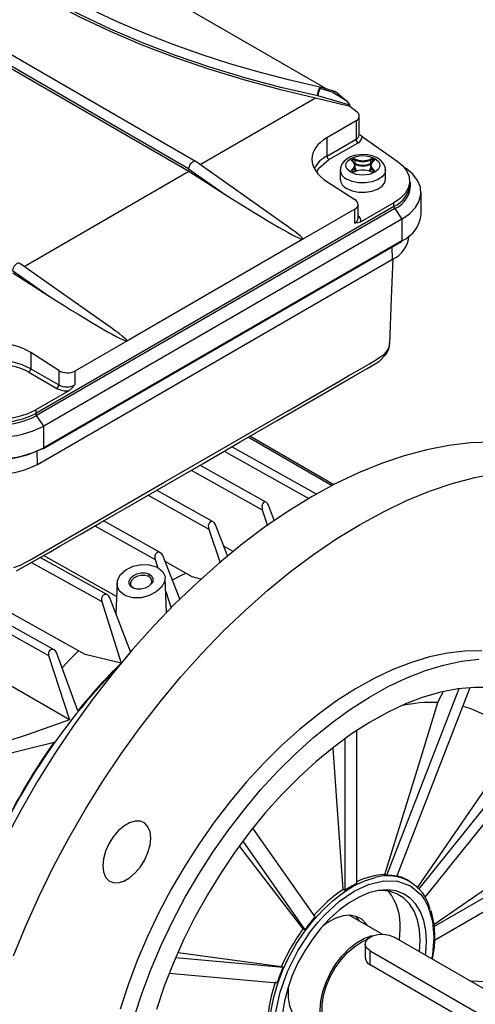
# Model space of a CAD drawing. Header units: inches. Extents: x 0 to 44, y 0 to 34.
# Tile 13 of 15: x 36.2 to 39.3, y 21.5 to 28.3. Entities that reach past the tile are written whole.
import ezdxf

# ---------------------------------------------------------------- set-up
doc = ezdxf.new("R2010")
doc.units = ezdxf.units.IN
doc.header["$LTSCALE"] = 4
doc.header["$MEASUREMENT"] = 0

msp = doc.modelspace()

# ---------------------------------------------------------------- linework, layer by layer
for p, q in [((35.1225, 29.6901), (38.3098, 27.8501)), ((37.3941, 27.3474), (34.1935, 29.1951)), ((34.1455, 29.1291), (37.347, 27.2809)), ((37.3455, 27.2979), (34.1471, 29.1443)), ((38.2689, 27.8616), (38.2661, 27.8627)), ((38.369, 27.8326), (38.2691, 27.8622)), ((38.4667, 27.7392), (38.2439, 27.8032)), ((38.3503, 27.8281), (38.2607, 27.8547)), ((38.4413, 27.7707), (38.3672, 27.8325)), ((37.4248, 27.3259), (38.2294, 27.7903)), ((38.2294, 27.7903), (38.4668, 27.7318)), ((38.4667, 27.7392), (38.4668, 27.7379)), ((38.4668, 27.7318), (38.4668, 27.7379)), ((38.4668, 27.7318), (38.5172, 27.6932)), ((38.5333, 27.5346), (38.5333, 27.6636)), ((38.5103, 27.6305), (38.3075, 27.5134)), ((38.5103, 27.6305), (38.5103, 27.5025)), ((38.5371, 27.5365), (38.5529, 27.5213)), ((38.5529, 27.5213), (38.7978, 27.3508)), ((38.3075, 27.5134), (38.3075, 27.3854)), ((38.3075, 27.3854), (38.5103, 27.5025)), ((38.3214, 27.3613), (38.5242, 27.4784)), ((37.9926, 26.9266), (37.395, 27.3469)), ((38.4826, 27.3612), (38.4886, 27.3646)), ((38.4831, 27.353), (38.4831, 27.3531)), ((38.4854, 27.3563), (38.4914, 27.3598)), ((38.4854, 27.3499), (38.4854, 27.3563)), ((38.4914, 27.3452), (38.4914, 27.3598)), ((38.495, 27.3158), (38.5025, 27.3085)), ((38.5021, 27.3601), (38.5021, 27.3344)), ((38.5054, 27.2922), (38.5054, 27.3179)), ((38.6106, 27.3179), (38.6106, 27.2922)), ((38.6139, 27.3344), (38.6139, 27.3601)), ((38.6246, 27.3598), (38.6306, 27.3563)), ((38.6246, 27.3452), (38.6246, 27.3598)), ((38.6274, 27.3646), (38.6334, 27.3612)), ((38.6306, 27.3499), (38.6306, 27.3563)), ((36.1999, 26.6188), (37.347, 27.2809)), ((37.3455, 27.2979), (37.5992, 27.1195)), ((37.347, 27.2809), (37.5992, 27.1195)), ((38.4005, 27.289), (38.4005, 27.2247)), ((38.4886, 27.2776), (38.4826, 27.2811)), ((38.4906, 27.2778), (38.4846, 27.2813)), ((38.4849, 27.2856), (38.4849, 27.2811)), ((38.5092, 27.2886), (38.5053, 27.2762)), ((38.6114, 27.2739), (38.6068, 27.2886)), ((38.6314, 27.2813), (38.6254, 27.2778)), ((38.6334, 27.2811), (38.6274, 27.2776)), ((38.6311, 27.2811), (38.6311, 27.2856)), ((38.6329, 27.2827), (38.6329, 27.2825)), ((38.7155, 27.2247), (38.7155, 27.289)), ((38.8452, 27.3087), (38.8584, 27.2995)), ((38.8584, 27.2995), (38.8507, 27.3019)), ((38.3075, 27.2083), (38.5023, 27.0836)), ((38.8839, 27.1889), (38.8839, 27.213)), ((38.9627, 26.9815), (38.9627, 27.1326)), ((38.5254, 26.9515), (38.5254, 27.0489)), ((38.7744, 27.0603), (38.5441, 26.9274)), ((38.7744, 27.0362), (38.7744, 27.0603)), ((36.2816, 25.5971), (38.7744, 27.0362)), ((38.7799, 27.0201), (36.2871, 25.581)), ((38.5023, 27.0158), (38.1404, 26.8068)), ((38.5023, 26.9193), (38.5023, 27.0158)), ((38.7799, 27.0201), (38.8301, 26.9478)), ((38.8301, 26.9478), (36.3372, 25.5087)), ((38.8301, 26.9478), (38.8301, 26.7967)), ((36.3348, 25.3522), (38.8276, 26.7913)), ((38.8301, 26.7967), (36.3372, 25.3576)), ((38.1404, 26.8068), (36.9155, 26.0997)), ((38.7631, 26.668), (38.7618, 26.7533)), ((36.7677, 26.2195), (36.1701, 26.6398)), ((36.2928, 25.242), (38.7631, 26.668)), ((36.1206, 26.5908), (36.3743, 26.4124)), ((36.1221, 26.5738), (36.3743, 26.4124)), ((36.9155, 26.0997), (36.5536, 25.8908)), ((36.4423, 25.8943), (36.2474, 26.0191)), ((36.2474, 26.0191), (36.2474, 25.9069)), ((36.2335, 25.8827), (36.4283, 25.7702)), ((36.2474, 25.9069), (36.4423, 25.7944)), ((36.4423, 25.8943), (36.4423, 25.7944)), ((36.5536, 25.8908), (36.5536, 25.7944)), ((36.5119, 25.7542), (36.2816, 25.6212)), ((36.2816, 25.6212), (36.2816, 25.5971)), ((36.3372, 25.5087), (36.2871, 25.581)), ((36.3372, 25.3576), (36.3372, 25.5087)), ((37.7624, 25.4317), (38.3453, 25.0952)), ((38.3554, 25.1004), (37.7719, 25.4372)), ((36.2928, 25.242), (36.2914, 25.3345)), ((37.5928, 25.3338), (38.1826, 25.0053)), ((38.236, 25.0359), (37.6461, 25.3646)), ((37.3636, 25.2015), (37.8582, 24.9259)), ((37.8863, 24.9783), (37.4235, 25.2361)), ((37.5169, 24.843), (37.1228, 25.0625)), ((37.0629, 25.0279), (37.4851, 24.7927)), ((37.8582, 24.9259), (37.8948, 24.8139)), ((37.9431, 24.8478), (37.9013, 24.9588)), ((37.1482, 24.6284), (36.7526, 24.8488)), ((36.6927, 24.8142), (37.1125, 24.5803)), ((37.4851, 24.7927), (37.5641, 24.5567)), ((37.6189, 24.6027), (37.5329, 24.8229)), ((37.6548, 24.6374), (37.5915, 24.6727)), ((36.7804, 24.3343), (36.3127, 24.5949)), ((36.8438, 24.3246), (36.3353, 24.6079)), ((37.1125, 24.5803), (37.1312, 24.5241)), ((37.2854, 24.3015), (37.165, 24.6079)), ((36.4105, 23.9528), (35.3743, 24.5301)), ((36.2528, 24.5603), (36.7404, 24.2886)), ((37.3698, 24.4611), (37.1814, 24.5661)), ((36.5173, 23.4656), (34.7829, 24.4668)), ((35.3367, 24.4897), (36.3712, 23.9134)), ((36.6244, 23.9211), (35.6954, 24.4387)), ((37.0672, 24.4639), (37.0729, 24.4778)), ((37.1924, 24.2137), (37.1822, 24.4521)), ((37.4313, 24.4451), (37.3698, 24.4611)), ((36.8478, 24.416), (36.8388, 24.2066)), ((36.9433, 23.9355), (36.7976, 24.3136)), ((37.1862, 24.3584), (37.2249, 24.2419)), ((36.7404, 24.2886), (36.8764, 23.8613)), ((36.3712, 23.9134), (36.5173, 23.4656)), ((36.5738, 23.5286), (36.4259, 23.9344)), ((36.8764, 23.8613), (36.6244, 23.9211)), ((38.7952, 22.3776), (39.3045, 23.6901)), ((39.2265, 23.6821), (38.7229, 22.3841)), ((39.877, 23.4478), (38.9478, 22.2918)), ((38.5162, 22.3287), (38.5162, 23.3928)), ((38.9905, 22.2336), (39.9188, 23.3884)), ((35.9554, 23.2002), (36.4094, 23.3118)), ((38.4327, 23.3351), (38.4327, 22.2805)), ((38.2261, 22.0973), (37.7928, 22.7138)), ((37.7219, 22.6217), (38.1537, 22.0073)), ((40.1181, 22.6444), (39.0539, 22.0301)), ((39.0569, 21.9353), (40.1181, 22.548)), ((38.7229, 22.3841), (38.7118, 22.3905)), ((38.8836, 22.3431), (38.8669, 22.3528)), ((38.4327, 22.2805), (38.4216, 22.2869)), ((38.6928, 21.9759), (38.4635, 22.1083)), ((38.1537, 22.0073), (38.1426, 22.0137)), ((38.8125, 21.9344), (38.8169, 22.0122)), ((38.5735, 21.9078), (38.5735, 21.8197)), ((39.5825, 21.4899), (38.7751, 21.956)), ((38.9517, 21.854), (38.9561, 21.9318)), ((37.2715, 21.8482), (37.9913, 21.7517)), ((38.6081, 21.8596), (39.4154, 21.3935)), ((38.6081, 21.7636), (38.6081, 21.8596)), ((38.0025, 21.7452), (37.2545, 21.8121)), ((37.2102, 21.7047), (37.9607, 21.6376)), ((37.9913, 21.7517), (38.0025, 21.7452)), ((39.4154, 21.2975), (38.6081, 21.7636))]:
    msp.add_line(p, q)
at = {"flags": 128}
for points in [[(38.2439, 27.8032), (37.9878, 27.863), (37.7372, 27.9302), (37.4928, 28.0045), (37.2551, 28.0857), (37.0248, 28.1738), (36.8024, 28.2684), (36.5885, 28.3693), (36.3836, 28.4763), (36.1883, 28.589), (36.003, 28.7073), (35.8282, 28.8308), (35.6643, 28.9592), (35.5118, 29.0921), (35.371, 29.2293), (35.2423, 29.3704), (35.126, 29.5151), (35.0224, 29.6629)], [(38.2662, 27.8632), (38.2488, 27.8667), (38.0413, 27.915), (37.8357, 27.9687), (37.6328, 28.0276), (37.4332, 28.0918), (37.2376, 28.161), (37.0466, 28.2352), (36.8607, 28.3142), (36.6803, 28.3979), (36.5059, 28.4862), (36.338, 28.5788), (36.1768, 28.6756), (36.0229, 28.7764), (35.8764, 28.8811), (35.7377, 28.9894), (35.607, 29.1012), (35.4847, 29.2163), (35.3709, 29.3345), (35.266, 29.4556), (35.17, 29.5797), (35.0927, 29.6925)], [(35.0279, 29.6385), (35.1315, 29.4918), (35.2476, 29.3482), (35.3759, 29.2082), (35.5162, 29.072), (35.668, 28.9401), (35.831, 28.8126), (36.0048, 28.69), (36.1889, 28.5726), (36.383, 28.4606), (36.5864, 28.3543), (36.7988, 28.2539), (37.0196, 28.1598), (37.2482, 28.0722), (37.484, 27.9912), (37.7266, 27.9171), (37.9752, 27.8501), (38.2294, 27.7903)], [(38.2439, 27.8032), (38.2449, 27.8171), (38.2479, 27.8322), (38.2524, 27.8461), (38.2577, 27.8566), (38.263, 27.8623), (38.2661, 27.863)], [(38.2691, 27.862), (38.2681, 27.8622), (38.266, 27.8612), (38.2635, 27.8586), (38.2607, 27.8547)], [(38.3503, 27.8281), (38.3588, 27.8334), (38.3658, 27.8334), (38.3671, 27.8323)], [(38.3503, 27.8281), (38.4132, 27.7914), (38.4434, 27.7689), (38.4583, 27.7544), (38.4644, 27.7459), (38.466, 27.7423), (38.4667, 27.7392)], [(38.558, 27.3965), (38.5132, 27.3923), (38.4968, 27.3885), (38.4714, 27.3796), (38.4484, 27.3674), (38.4278, 27.3508), (38.4117, 27.33), (38.4022, 27.3049), (38.4018, 27.2881)], [(38.4745, 27.2729), (38.4496, 27.294), (38.4423, 27.3073), (38.4399, 27.3211), (38.4423, 27.335), (38.4496, 27.3482), (38.4745, 27.3693), (38.5111, 27.3837), (38.5341, 27.3879), (38.558, 27.3893), (38.582, 27.3879), (38.6049, 27.3837), (38.6415, 27.3693)], [(38.7142, 27.2883), (38.7145, 27.3016), (38.7047, 27.3293), (38.6859, 27.3531), (38.6627, 27.3704), (38.6375, 27.3825), (38.6164, 27.3892), (38.5915, 27.3942), (38.558, 27.3965)], [(38.2369, 27.276), (38.2509, 27.3014), (38.3214, 27.3613)], [(38.6415, 27.3693), (38.6664, 27.3482), (38.6737, 27.3349), (38.6761, 27.3211), (38.6737, 27.3073), (38.6664, 27.294), (38.6415, 27.2729), (38.6049, 27.2585), (38.582, 27.2543), (38.558, 27.2529), (38.534, 27.2543), (38.5111, 27.2585), (38.4745, 27.2729)], [(38.4819, 27.3519), (38.4798, 27.3541), (38.4792, 27.3566), (38.4802, 27.3592), (38.4826, 27.3612)], [(38.5015, 27.3211), (38.4961, 27.338), (38.4819, 27.3519)], [(38.4819, 27.2903), (38.4961, 27.3042), (38.5015, 27.3211)], [(38.4841, 27.352), (38.4833, 27.3527), (38.4831, 27.3532)], [(38.6341, 27.3519), (38.6199, 27.338), (38.6145, 27.3211)], [(38.6145, 27.3211), (38.6199, 27.3042), (38.6341, 27.2903)], [(38.6329, 27.3532), (38.6327, 27.3527), (38.6319, 27.352)], [(38.6334, 27.3612), (38.6359, 27.3591), (38.6369, 27.3566), (38.6362, 27.354), (38.6341, 27.3519)], [(38.7978, 27.3508), (38.8367, 27.318), (38.8646, 27.2815), (38.8804, 27.2427), (38.8835, 27.2029), (38.874, 27.1635), (38.852, 27.1257), (38.8185, 27.0909), (38.7744, 27.0603)], [(38.7155, 27.2886), (38.7101, 27.2654), (38.6913, 27.2406), (38.6607, 27.2201), (38.621, 27.2056), (38.5756, 27.1986), (38.5287, 27.1996), (38.4844, 27.2086), (38.4467, 27.2247)], [(38.4826, 27.2811), (38.4801, 27.2831), (38.4792, 27.2856), (38.4798, 27.2882), (38.4819, 27.2903)], [(38.4846, 27.2813), (38.4834, 27.2821), (38.4831, 27.2826)], [(38.5026, 27.2795), (38.5041, 27.2835), (38.5054, 27.2922)], [(38.5054, 27.3014), (38.5094, 27.289), (38.5092, 27.2886)], [(38.6068, 27.2886), (38.6066, 27.289), (38.6106, 27.3014)], [(38.6106, 27.2922), (38.6119, 27.2835), (38.6135, 27.2794)], [(38.6329, 27.2826), (38.6326, 27.2821), (38.6314, 27.2813)], [(38.6341, 27.2903), (38.6362, 27.2881), (38.6369, 27.2856), (38.6358, 27.2831), (38.6334, 27.2811)], [(38.8301, 26.9478), (38.8834, 26.9849), (38.9241, 27.027), (38.9506, 27.0727), (38.9622, 27.1205), (38.9583, 27.1686), (38.9392, 27.2156), (38.9055, 27.2597), (38.8584, 27.2995)], [(38.4467, 27.1604), (38.4844, 27.1443), (38.5287, 27.1353), (38.5756, 27.1343), (38.621, 27.1413), (38.6607, 27.1558), (38.6913, 27.1763), (38.7101, 27.2011), (38.7155, 27.2247)], [(38.5441, 26.9274), (38.5225, 26.9203), (38.5023, 26.9193)], [(38.7452, 26.0816), (38.7582, 26.3967), (38.7696, 26.6735)], [(36.1296, 24.5248), (36.1744, 24.5411), (36.209, 24.5595), (36.2352, 24.5746), (36.3402, 24.6352), (37.18, 25.12), (38.0324, 25.6121), (38.4075, 25.8286), (38.4566, 25.857), (38.5057, 25.8853), (38.5548, 25.9137), (38.604, 25.9421), (38.6531, 25.9704), (38.71, 26.0102), (38.7318, 26.0378), (38.7434, 26.0673), (38.7439, 26.0816)], [(36.1479, 24.5029), (36.2229, 24.5431), (36.2966, 24.5856), (36.3744, 24.6305), (36.4558, 24.6775), (36.5912, 24.7556), (36.7289, 24.8351), (36.9639, 24.9707), (37.188, 25.1001), (37.4458, 25.2489), (37.7036, 25.3978), (37.9624, 25.5472), (38.1694, 25.6667), (38.3908, 25.7945), (38.4948, 25.8546), (38.5874, 25.9083), (38.6157, 25.9248), (38.6426, 25.9406), (38.6735, 25.96), (38.7217, 26.0096), (38.7381, 26.0432), (38.7452, 26.0817)], [(36.5536, 25.7944), (36.5334, 25.772), (36.5119, 25.7542)], [(39.4539, 25.3973), (39.3071, 25.3916), (39.1566, 25.3738), (39.0029, 25.3438), (38.8465, 25.3019), (38.6879, 25.2482), (38.5276, 25.1828), (38.3663, 25.106), (38.2045, 25.018), (38.0426, 24.9191), (37.8813, 24.8097), (37.721, 24.6901), (37.5624, 24.5607), (37.406, 24.422), (37.2523, 24.2744), (37.1018, 24.1185), (36.955, 23.9548), (36.8125, 23.7837), (36.6747, 23.606), (36.542, 23.4222), (36.415, 23.2328), (36.294, 23.0387), (36.1795, 22.8404), (36.0719, 22.6385)], [(36.1276, 21.826), (36.2126, 22.0342), (36.3055, 22.241), (36.4059, 22.4457), (36.5136, 22.6475), (36.6281, 22.8458), (36.7491, 23.04), (36.8761, 23.2293), (37.0087, 23.4131), (37.1466, 23.5909), (37.2891, 23.7619), (37.4359, 23.9257), (37.5864, 24.0816), (37.7401, 24.2291), (37.8965, 24.3678), (38.0551, 24.4972), (38.2153, 24.6168), (38.3766, 24.7262), (38.5385, 24.8251), (38.7004, 24.9131), (38.8617, 24.99), (39.0219, 25.0553), (39.1805, 25.1091), (39.3369, 25.151), (39.4907, 25.1809)], [(37.9013, 24.9588), (37.8953, 24.97), (37.8871, 24.9778), (37.8785, 24.9807), (37.8709, 24.9792), (37.8675, 24.9771), (37.8613, 24.97), (37.8572, 24.9603), (37.8552, 24.9482), (37.8561, 24.9344), (37.8582, 24.9259)], [(37.5329, 24.8229), (37.5263, 24.8346), (37.5172, 24.8428), (37.5074, 24.8458), (37.4988, 24.8441), (37.4964, 24.8428), (37.4896, 24.8364), (37.4849, 24.8273), (37.4824, 24.8161), (37.4827, 24.8031), (37.4851, 24.7927)], [(37.165, 24.6079), (37.158, 24.6199), (37.1483, 24.6283), (37.1374, 24.6316), (37.1276, 24.6298), (37.1261, 24.629), (37.1188, 24.6232), (37.1135, 24.6147), (37.1104, 24.6042), (37.1101, 24.592), (37.1125, 24.5803)], [(37.1333, 24.523), (37.1656, 24.4958), (37.1811, 24.4619), (37.1783, 24.4248), (37.1575, 24.3879), (37.1204, 24.355), (37.0708, 24.3296), (37.0141, 24.3155), (36.9577, 24.3149), (36.9088, 24.3279), (36.8966, 24.3341), (36.8647, 24.3617), (36.849, 24.397), (36.8511, 24.4363), (36.8714, 24.4756), (36.9088, 24.5097), (36.9588, 24.534), (37.0151, 24.5456), (37.0708, 24.5439), (37.1197, 24.5299), (37.1333, 24.523)], [(36.9551, 24.3838), (36.9395, 24.3972), (36.9316, 24.4142), (36.9326, 24.4337), (36.9424, 24.4526), (36.961, 24.4698), (36.9855, 24.4821), (37.0138, 24.4885), (37.0416, 24.488), (37.0659, 24.4813), (37.0695, 24.4797), (37.0729, 24.4778)], [(36.9642, 24.3786), (36.9504, 24.3905), (36.9435, 24.4058), (36.9443, 24.423), (36.953, 24.4403), (36.9691, 24.4557), (36.9909, 24.4671), (37.0155, 24.4729), (37.0399, 24.4728), (37.0613, 24.4669), (37.0643, 24.4655), (37.0672, 24.4639)], [(37.0729, 24.4778), (37.0885, 24.4646), (37.0964, 24.4478), (37.0952, 24.4289), (37.0853, 24.4106), (37.0667, 24.3937), (37.0424, 24.3812), (37.0139, 24.3742), (36.9859, 24.3741), (36.9617, 24.3805), (36.9551, 24.3838)], [(37.2335, 24.4393), (37.2913, 24.4687), (37.3262, 24.4854)], [(36.7976, 24.3136), (36.7905, 24.3258), (36.7804, 24.3343), (36.7687, 24.3379), (36.759, 24.3367), (36.7568, 24.3359), (36.7488, 24.3305), (36.7427, 24.3224), (36.7391, 24.3124), (36.7382, 24.301), (36.7404, 24.2886)], [(36.4259, 23.9344), (36.4198, 23.945), (36.4108, 23.9527), (36.3998, 23.9563), (36.3902, 23.9555), (36.3883, 23.9549), (36.3805, 23.9505), (36.3744, 23.9434), (36.3706, 23.9348), (36.3693, 23.9252), (36.3708, 23.9149), (36.3712, 23.9134)], [(36.4645, 23.8278), (36.5219, 23.8888), (36.5789, 23.9465)], [(39.3861, 23.9459), (39.2685, 23.9438), (39.1472, 23.9296), (39.0226, 23.9033), (38.8955, 23.865), (38.7666, 23.815), (38.6365, 23.7535), (38.5058, 23.6808), (38.3754, 23.5973), (38.2458, 23.5034), (38.1177, 23.3997), (37.9918, 23.2867), (37.8687, 23.1649), (37.7492, 23.035), (37.6338, 22.8977), (37.523, 22.7537), (37.4176, 22.6037), (37.318, 22.4485), (37.2248, 22.289), (37.1384, 22.1259), (37.0594, 21.9602), (36.988, 21.7926), (36.9247, 21.6241), (36.8699, 21.4555)], [(36.9673, 21.3992), (37.0222, 21.5678), (37.0854, 21.7363), (37.1568, 21.9039), (37.2359, 22.0697), (37.3222, 22.2328), (37.4155, 22.3923), (37.515, 22.5474), (37.6205, 22.6974), (37.7312, 22.8415), (37.8466, 22.9788), (37.9662, 23.1087), (38.0892, 23.2304), (38.2151, 23.3435), (38.3432, 23.4472), (38.4728, 23.541), (38.6033, 23.6245), (38.7339, 23.6972), (38.864, 23.7587), (38.993, 23.8087), (39.1201, 23.847), (39.2446, 23.8733), (39.366, 23.8876)], [(39.446, 23.6902), (39.3344, 23.6918), (39.2188, 23.6811), (39.0999, 23.6582), (38.9783, 23.6232), (38.8547, 23.5765), (38.7299, 23.5181), (38.6046, 23.4485), (38.4794, 23.368), (38.3552, 23.2771), (38.2325, 23.1764), (38.1122, 23.0664), (37.9948, 22.9477), (37.8812, 22.8211), (37.7718, 22.6871), (37.6674, 22.5467), (37.5686, 22.4006), (37.4758, 22.2497), (37.3897, 22.0948), (37.3108, 21.9367), (37.2394, 21.7765), (37.1761, 21.615), (37.1211, 21.4532)], [(39.1144, 23.656), (39.0871, 23.6064), (39.0803, 23.5866)], [(38.7118, 22.3905), (38.9468, 23.1533), (39.0803, 23.5866)], [(36.5173, 23.4656), (36.2297, 23.3644), (35.9359, 23.2694)], [(38.9354, 22.2967), (39.3789, 22.9391), (39.6309, 23.304)], [(38.4216, 22.2869), (38.3718, 22.9734), (38.3504, 23.2683)], [(36.7475, 22.4518), (36.7523, 22.4084), (36.7666, 22.3732), (36.7895, 22.3481), (36.8196, 22.3347), (36.8553, 22.3337), (36.8944, 22.3451), (36.9346, 22.3684), (36.9737, 22.4021), (37.0094, 22.4443), (37.0395, 22.4925), (37.0624, 22.544), (37.0767, 22.5957), (37.0815, 22.6446), (37.0767, 22.688), (37.0624, 22.7232), (37.0395, 22.7483), (37.0094, 22.7617), (36.9737, 22.7628), (36.9346, 22.7513), (36.8944, 22.7281), (36.8553, 22.6944), (36.8196, 22.6522), (36.7895, 22.6039), (36.7666, 22.5525), (36.7523, 22.5008), (36.7475, 22.4518)], [(39.0526, 22.0444), (39.5524, 22.3881), (39.8477, 22.5913)], [(38.1426, 22.0137), (37.808, 22.4477), (37.7009, 22.5866)], [(37.9345, 21.1357), (37.9199, 21.1948), (37.9105, 21.2731), (37.9105, 21.3576), (37.9199, 21.4467), (37.9384, 21.5391), (37.9659, 21.6332), (38.0018, 21.7275), (38.0455, 21.8205), (38.0964, 21.9105), (38.1536, 21.9962), (38.2161, 22.076), (38.283, 22.1488), (38.3531, 22.2133), (38.4253, 22.2685), (38.4983, 22.3134), (38.5711, 22.3473), (38.6424, 22.3697), (38.6431, 22.3698)], [(37.9428, 21.3147), (37.952, 21.4364), (37.9817, 21.5726), (38.0331, 21.7169), (38.105, 21.8607), (38.1936, 21.9949), (38.2419, 22.0554), (38.2928, 22.1116), (38.396, 22.2054), (38.4968, 22.2742), (38.5976, 22.3217), (38.7007, 22.347), (38.7999, 22.345), (38.8885, 22.313), (38.9604, 22.2522), (38.9887, 22.2128), (39.0119, 22.1673), (39.0415, 22.0654), (39.0508, 21.9543)], [(39, 21.925), (38.9953, 22.0014), (38.9814, 22.071), (38.9583, 22.1325), (38.9267, 22.1847), (38.8871, 22.2266), (38.8403, 22.2575), (38.787, 22.2768), (38.7283, 22.2841), (38.6653, 22.2794), (38.5991, 22.2626), (38.5311, 22.2341), (38.4624, 22.1945), (38.3944, 22.1444), (38.3282, 22.0848), (38.2652, 22.0168), (38.2065, 21.9417), (38.1533, 21.8609), (38.1064, 21.7759), (38.0668, 21.6882), (38.0352, 21.5996), (38.0122, 21.5115), (37.9982, 21.4258)], [(38.9561, 21.9318), (38.9514, 22.0074), (38.9372, 22.076), (38.914, 22.1363), (38.8821, 22.1872), (38.8421, 22.2276), (38.7949, 22.2568), (38.7413, 22.2742), (38.6825, 22.2795), (38.6592, 22.2783)], [(38.5896, 22.0355), (38.5807, 22.0489), (38.5499, 22.0801), (38.512, 22.1), (38.4682, 22.1081), (38.4201, 22.1041), (38.369, 22.0881), (38.3166, 22.0606), (38.2829, 22.037)], [(38.5339, 22.0676), (38.525, 22.0811), (38.5067, 22.1017)], [(38.6081, 21.8596), (38.5846, 21.879), (38.574, 21.9018), (38.5775, 21.9254), (38.5949, 21.9469), (38.6239, 21.9636), (38.6611, 21.9736), (38.7019, 21.9757), (38.7415, 21.9696), (38.7751, 21.956)], [(38.413, 21.251), (38.3708, 21.257), (38.3328, 21.275), (38.3018, 21.3045), (38.2789, 21.3444), (38.2649, 21.3933), (38.2601, 21.4497), (38.2649, 21.5115), (38.2789, 21.5767), (38.3018, 21.643), (38.3328, 21.7082), (38.3708, 21.7701), (38.4144, 21.8265), (38.4623, 21.8756), (38.5128, 21.9157), (38.5642, 21.9453), (38.6147, 21.9636), (38.6352, 21.9677)], [(38.3515, 21.2865), (38.3306, 21.3016), (38.3034, 21.3347), (38.2848, 21.3779), (38.2752, 21.4294), (38.2752, 21.4874), (38.2848, 21.5499), (38.3034, 21.6146), (38.3306, 21.6792), (38.3653, 21.7412), (38.4063, 21.7985), (38.452, 21.8491), (38.5009, 21.891), (38.5511, 21.9227), (38.586, 21.9382)], [(38.9937, 21.8298), (38.9953, 21.8432), (39, 21.925)], [(39.0508, 21.9543), (39.0415, 21.8326), (39.0356, 21.8056)], [(39.3012, 21.6523), (39.4207, 21.6481), (39.6726, 21.6394)], [(38.0412, 21.6184), (38.0386, 21.5931), (38.0386, 21.5326), (38.048, 21.4785), (38.0664, 21.4324), (38.0932, 21.396), (38.1277, 21.3703), (38.1687, 21.3563), (38.1959, 21.3536)]]:
    msp.add_lwpolyline(points, dxfattribs=at)
for centre, radius, start, end in [((38.3861, 27.7851), 0.1434, 150.97815, 172.75305), ((38.4951, 27.5377), 0.0383, 293.2878, 355.39206), ((38.505, 27.5223), 0.0479, 293.60509, 358.79566), ((38.5405, 27.5038), 0.0303, 182.60548, 237.39452), ((38.4081, 27.1923), 0.2177, 117.52116, 150.18276), ((38.3377, 27.3868), 0.0303, 182.60548, 237.39452), ((38.483, 27.3504), 0.00191, 354.45849, 125.21288), ((38.4793, 27.3561), 0.00605, 2.60548, 57.39452), ((38.487, 27.3528), 0.00392, 113.99618, 174.68368), ((38.4648, 27.3147), 0.0408, 4.47626, 60.33408), ((38.4664, 27.32), 0.0391, 298.37019, 356.90069), ((38.497, 27.3484), 0.0183, 65.45495, 117.30567), ((38.4854, 27.3595), 0.00605, 2.60548, 57.39452), ((38.497, 27.3489), 0.0122, 65.55917, 117.20144), ((38.558, 27.4593), 0.1424, 245.76202, 294.23798), ((38.5086, 27.3598), 0.00654, 127.65038, 177.9831), ((38.558, 27.4844), 0.1364, 245.7844, 294.2156), ((38.558, 27.4587), 0.1364, 245.7844, 294.2156), ((38.558, 27.4836), 0.13, 245.76202, 294.23798), ((38.6497, 27.3158), 0.0391, 118.37019, 176.90069), ((38.6513, 27.3211), 0.0408, 184.47626, 240.33408), ((38.619, 27.3484), 0.0183, 62.68888, 114.55051), ((38.6074, 27.3598), 0.00654, 2.0169, 52.34962), ((38.619, 27.3489), 0.0122, 62.79856, 114.44083), ((38.6306, 27.3595), 0.00605, 122.60548, 177.39452), ((38.6367, 27.3561), 0.00605, 122.60548, 177.39452), ((38.6291, 27.3528), 0.00383, 5.55747, 66.80696), ((38.633, 27.3504), 0.00191, 54.78712, 185.54151), ((38.4776, 27.2957), 0.0774, 185.44355, 246.43438), ((38.4793, 27.2853), 0.00565, 3.22333, 62.18012), ((38.4838, 27.2795), 0.00198, 65.68605, 125.61817), ((38.4868, 27.2824), 0.0037, 119.5079, 174.44815), ((38.4898, 27.2761), 0.00188, 63.40806, 127.31683), ((38.497, 27.2938), 0.0183, 242.68888, 294.55051), ((38.497, 27.2903), 0.0141, 242.90334, 294.54562), ((38.5035, 27.2759), 0.00172, 48.83869, 112.03532), ((38.558, 27.1586), 0.13, 65.76202, 114.23798), ((38.619, 27.2938), 0.0183, 245.45495, 297.30567), ((38.6125, 27.2759), 0.00172, 67.96468, 131.16131), ((38.619, 27.2903), 0.0141, 245.45438, 297.09666), ((38.6262, 27.2761), 0.00188, 52.68317, 116.59194), ((38.6367, 27.2853), 0.00565, 117.81988, 176.77667), ((38.6293, 27.2824), 0.00368, 4.17244, 60.59729), ((38.6322, 27.2795), 0.00198, 54.38183, 114.31395), ((38.4774, 27.2312), 0.0772, 184.82564, 246.4945), ((38.7032, 27.2029), 0.1813, 293.11777, 355.56209), ((38.7092, 27.1859), 0.1803, 293.10684, 6.12229), ((38.8039, 27.0374), 0.0295, 182.36142, 215.85102), ((38.7383, 27.0025), 0.2254, 294.03094, 354.64892), ((38.486, 26.9554), 0.0396, 294.37466, 354.3052), ((38.505, 26.9348), 0.0397, 349.23008, 59.20563), ((38.6889, 26.8427), 0.1898, 293.00614, 356.62421), ((38.8243, 26.7961), 0.00582, 305.01333, 6.29885), ((35.9968, 25.4233), 0.5446, 62.60967, 117.39033), ((35.9968, 25.4268), 0.5137, 62.56909, 117.43091), ((36.2172, 25.9082), 0.0303, 302.60548, 357.39452), ((36.412, 25.7957), 0.0303, 302.60548, 357.39452), ((36.4968, 25.901), 0.1476, 242.36244, 275.85308), ((36.4979, 25.9018), 0.121, 242.60967, 297.39033), ((36.0159, 26.1385), 0.5816, 245.89066, 297.1853), ((36.0158, 26.1093), 0.5938, 245.89066, 297.1853), ((36.0159, 26.1144), 0.5816, 245.89066, 297.1853), ((36.3111, 25.5983), 0.0295, 182.36142, 215.85102), ((36.0156, 26.1349), 0.704, 245.89066, 297.1853), ((36.0156, 25.9839), 0.704, 245.89066, 297.1853), ((36.0157, 25.9619), 0.6849, 245.86136, 297.2146), ((36.3323, 25.3576), 0.00594, 234.38242, 294.30712), ((36.3315, 25.357), 0.00582, 305.01333, 6.29885), ((36.0132, 25.7864), 0.612, 245.81096, 297.18909), ((37.0506, 24.4299), 0.0378, 317.60896, 63.85256), ((39.896, 20.8253), 4.2778, 135.48505, 158.24622), ((39.5926, 21.0871), 3.8825, 134.39565, 141.03527), ((39.0417, 22.5729), 1.0144, 87.82078, 102.23639), ((39.0666, 22.8778), 0.7071, 37.06556, 74.64597), ((40.0047, 20.764), 4.4065, 144.67633, 151.8358), ((38.7326, 21.9017), 0.4892, 92.44025, 116.2484), ((38.7303, 22.0587), 0.3255, 78.48535, 91.29561), ((38.8539, 21.6475), 0.7603, 116.36134, 123.63328), ((38.7299, 22.077), 0.3054, 13.59915, 106.52759), ((38.7293, 22.1135), 0.276, 60.10228, 75.8827), ((39.0133, 21.4115), 1.0567, 124.05369, 139.07347), ((38.4304, 22.038), 0.3874, 356.17944, 37.75203), ((38.384, 21.9536), 0.6749, 347.02666, 16.06658), ((39.2051, 21.2362), 1.3039, 138.66818, 143.74268), ((39.262, 21.1927), 1.3882, 143.7435, 156.2565), ((38.6307, 21.8146), 0.0559, 174.88306, 246.10615), ((39.1961, 21.2202), 1.304, 156.25721, 161.33143), ((38.9484, 21.2987), 1.0568, 160.9263, 175.94439)]:
    msp.add_arc(centre, radius, start, end)
for centre, major_axis, ratio, start_param, end_param in [((38.4546, 27.6661), (0.0787, -0.0039), 0.607824, 5.528164, 6.965409), ((38.558, 27.353), (0.3542, -0.0177), 0.607824, 2.386572, 3.957368), ((37.3733, 27.314), (0.0212, 0.0332), 0.545221, 6.258813, 8.66367), ((37.627, 27.1356), (0.5139, -0.3282), 0.046797, 4.688098, 6.258894), ((38.4467, 27.0514), (0.0787, -0.0039), 0.607824, 5.528164, 7.098961), ((37.627, 27.1356), (0.5139, -0.3282), 0.046797, 6.258894, 7.092954), ((36.1484, 26.6068), (0.0212, 0.0332), 0.545221, 6.258813, 8.66367), ((36.4021, 26.4284), (0.5139, -0.3282), 0.046797, 4.688098, 6.258894), ((36.4021, 26.4284), (0.5139, -0.3282), 0.046797, 6.258894, 7.092954), ((35.9968, 25.8744), (0.3542, -0.0177), 0.607824, 0.815775, 2.386572), ((36.4979, 25.9264), (0.0787, -0.0039), 0.607824, 3.957368, 5.528164)]:
    msp.add_ellipse(centre, major_axis=major_axis, ratio=ratio, start_param=start_param, end_param=end_param)

doc.saveas('drawing.dxf')
